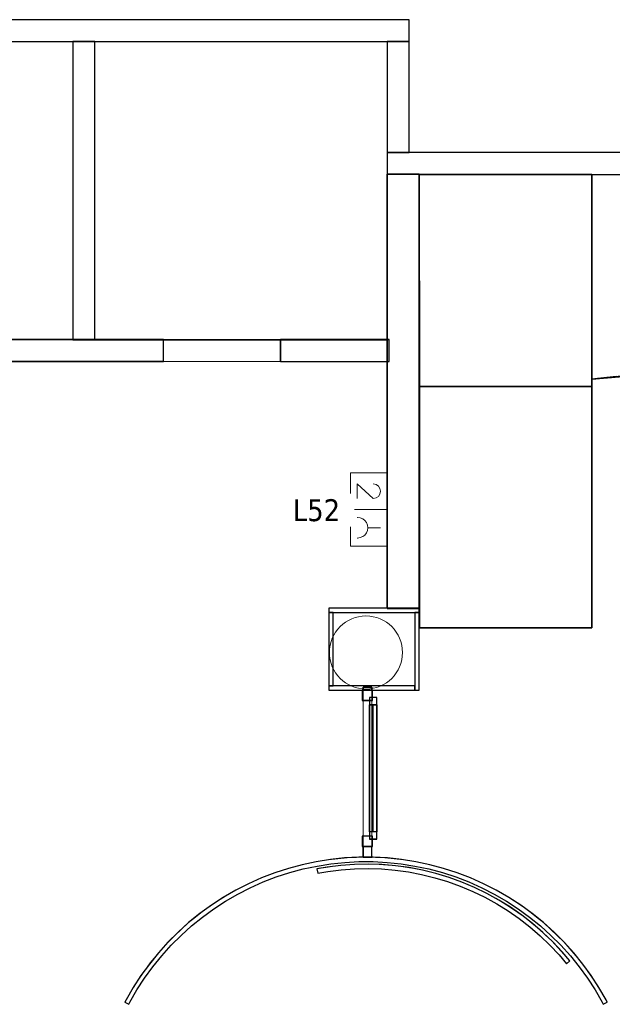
# Model space of a CAD drawing. Header units: metres. Extents: x 391.1 to 430.4, y 12.7 to 28.4.
# Tile 163 of 166: x 418.6 to 422.7, y 21.5 to 28.2. Entities that reach past the tile are written whole.
import ezdxf

# ---------------------------------------------------------------- set-up
doc = ezdxf.new("R2010")
doc.units = ezdxf.units.M
doc.layers.add('01_CARPINTERIA', color=5, linetype='Continuous', lineweight=25, true_color=0x0000ff)
doc.layers.add('01_SUELOS', color=7, linetype='Continuous', lineweight=25, true_color=0x007f00)
for name, color, linetype, lineweight in [('A-COLS-____-MCUT', 7, 'Continuous', 18), ('A-COLS-____-OTLN', 7, 'Continuous', 18), ('A-DETL-____-MBND', 7, 'Continuous', 18), ('A-GENM-____-OTLN', 7, 'Continuous', 18), ('A-WALL-____-MCUT', 7, 'Continuous', 25), ('A-WALL-____-OTLN', 7, 'Continuous', 25), ('E-ELEC-FIXT-IDEN', 7, 'Continuous', 30)]:
    doc.layers.add(name, color=color, linetype=linetype, lineweight=lineweight)
doc.styles.add('Tahoma_3', font='tahoma.ttf', dxfattribs={"height": 0.15})

# ---------------------------------------------------------------- blocks, each defined once
blk = doc.blocks.new('Family - Envans PB-155327-02_ELEC_P0')
at = {"layer": 'A-WALL-____-MCUT', "color": 253, "true_color": 0xaaaaaa}
for p, q in [((0.53, 0.03), (0, 0.03)), ((0, 0.03), (0, 0)), ((0, 0), (0.53, 0)), ((0.53, 0), (0.53, 0.03))]:
    blk.add_line(p, q, dxfattribs=at)
at = {"layer": 'A-WALL-____-OTLN', "color": 253, "true_color": 0xaaaaaa}
for p, q in [((0.53, 0.03), (0, 0.03)), ((0, 0.03), (0, 0)), ((0, 0), (0.53, 0)), ((0.53, 0), (0.53, 0.03))]:
    blk.add_line(p, q, dxfattribs=at)
at = {"layer": 'A-WALL-____-OTLN', "color": 253, "lineweight": 18, "true_color": 0xaaaaaa}
blk.add_line((0, 0), (0.53, 0), dxfattribs=at)
blk = doc.blocks.new('Family - LONDR55-XX_ZZ-ARQ-CAA-M3D-Londres55-155430-02_ELEC_P0')
at = {"layer": '01_SUELOS', "color": 9, "true_color": 0xaad4aa}
for p, q in [((1.1798, 3.0999), (0, 3.0999)), ((0, 3.0999), (0.0003, 1.6498)), ((0, 3.0999), (0.0003, 1.6498)), ((1.1798, 3.0999), (0, 3.0999)), ((0.0003, 1.6498), (0, 3.0999)), ((0.0001, 2.5406), (0, 3.0999)), ((0.0003, 1.6498), (0, 3.0999)), ((0, 3.0999), (0.0003, 0)), ((0, 3.0999), (0.0003, 0)), ((0, 3.0999), (0.0002, 1.1957)), ((1.1802, 1.7002), (1.1798, 3.0999)), ((1.1802, 1.7002), (1.1798, 3.0999)), ((1.1798, 2.992), (1.1798, 3.0999)), ((1.1799, 2.7359), (1.1798, 3.0999)), ((1.1798, 3.0999), (5.2706, 3.0999)), ((1.1798, 3.0999), (5.2706, 3.0999)), ((1.1799, 2.7359), (1.1798, 3.0999)), ((1.1798, 3.0999), (5.2706, 3.0999)), ((1.1798, 2.992), (1.1798, 3.0999)), ((1.1798, 3.0999), (1.1802, 1.7002)), ((1.1798, 3.0999), (1.1802, 1.7002)), ((1.1798, 3.0999), (5.2706, 3.0999)), ((1.1798, 2.992), (1.1799, 2.7359)), ((1.1801, 2.0018), (1.1798, 2.992)), ((1.1799, 2.7359), (1.1802, 1.7002)), ((1.1799, 2.7359), (1.1801, 2.0018)), ((1.1799, 2.7359), (1.1802, 1.7002)), ((0.0003, 1.6498), (0.0001, 2.5406)), ((1.1801, 2.0018), (1.1802, 1.7002)), ((1.1801, 2.0018), (1.1802, 1.7002)), ((1.1802, 1.7002), (1.3842, 1.7214)), ((1.3842, 1.7214), (1.1802, 1.7002)), ((1.1802, 1.7002), (1.3255, 1.7153)), ((1.2317, 1.7058), (1.1802, 1.7002)), ((1.2317, 1.7058), (1.1802, 1.7002)), ((1.2196, 1.7045), (1.1802, 1.7002)), ((1.1802, 1.6498), (1.1802, 1.7002)), ((1.1802, 1.6498), (1.1802, 1.7002)), ((1.1802, 1.7002), (1.1802, 1.7002)), ((1.1802, 1.7002), (1.1802, 1.7002)), ((1.1802, 1.7002), (1.1802, 1.7002)), ((1.1802, 1.7002), (1.1802, 1.7002)), ((1.2411, 1.7068), (1.2196, 1.7045)), ((1.2317, 1.7058), (1.2826, 1.7112)), ((1.2826, 1.7112), (1.2317, 1.7058)), ((1.2625, 1.7091), (1.2411, 1.7068)), ((1.2905, 1.7119), (1.2625, 1.7091)), ((1.2625, 1.7091), (1.2826, 1.7112)), ((1.349, 1.718), (1.2826, 1.7112)), ((1.349, 1.718), (1.2826, 1.7112)), ((1.2905, 1.7119), (1.3591, 1.719)), ((0.0003, 1.6498), (1.1802, 1.6498)), ((0.0003, 1.6498), (1.1802, 1.6498)), ((0.0003, 0), (0.0003, 1.6498)), ((0.0003, 1.6498), (0.0003, 0)), ((1.1802, 1.6498), (0.0003, 1.6498)), ((1.1802, 1.6498), (0.0003, 1.6498)), ((0.0003, 0), (0.0003, 1.6498)), ((0.0003, 1.0135), (0.0003, 1.6498)), ((0.0003, 1.6498), (0.0003, 0)), ((1.1802, 0), (1.1802, 1.6498)), ((1.1802, 0), (1.1802, 1.6498)), ((0.0002, 1.1957), (0.0003, 0)), ((0.0003, 0), (0.0003, 1.0135)), ((0.0003, 0), (1.1802, 0)), ((0.0003, 0), (1.1802, 0))]:
    blk.add_line(p, q, dxfattribs=at)
blk = doc.blocks.new('Family - Mampara PB-155434-02_ELEC_P0')
at = {"layer": 'A-WALL-____-MCUT', "color": 253, "true_color": 0xaaaaaa}
for p, q in [((0.076, 0.06), (0.0031, 0.06)), ((0.0031, 0.06), (0.0031, 0)), ((0.0031, 0), (0.076, 0)), ((0.076, 0), (0.076, 0.06)), ((1.1448, 0.06), (1.1448, 0)), ((1.165, 0.06), (1.1448, 0.06)), ((1.1448, 0), (1.165, 0)), ((1.165, 0), (1.165, 0.06))]:
    blk.add_line(p, q, dxfattribs=at)
at = {"layer": 'A-WALL-____-OTLN', "color": 253, "lineweight": 18, "true_color": 0xaaaaaa}
blk.add_line((0, 0), (1.165, 0), dxfattribs=at)
at = {"layer": 'A-WALL-____-OTLN', "color": 253, "true_color": 0xaaaaaa}
for p, q in [((0.0031, 0.06), (0.076, 0.06)), ((0.0031, 0.06), (0.0031, 0)), ((0.0031, 0), (0.076, 0)), ((0.076, 0), (0.076, 0.06)), ((1.1448, 0.06), (1.1448, 0)), ((1.1448, 0.06), (1.165, 0.06)), ((1.1448, 0), (1.165, 0)), ((1.165, 0.06), (1.165, 0))]:
    blk.add_line(p, q, dxfattribs=at)
blk = doc.blocks.new('Family - Vano de puerta PB-155436-02_ELEC_P0')
at = {"layer": 'A-GENM-____-OTLN', "color": 253, "true_color": 0xaaaaaa}
for p, q in [((421.0316, 23.6426), (420.9716, 23.6426)), ((420.9716, 23.6426), (420.9716, 22.5738)), ((421.0316, 23.6426), (420.9716, 23.6426)), ((420.9716, 22.5738), (420.9716, 23.6426)), ((421.0316, 22.5738), (421.0316, 23.6426)), ((421.0316, 23.6426), (421.0316, 22.5738)), ((420.9716, 22.5738), (421.0316, 22.5738)), ((421.0316, 22.5738), (420.9716, 22.5738))]:
    blk.add_line(p, q, dxfattribs=at)
blk = doc.blocks.new('Family - Envans PB-155529-02_ELEC_P0')
at = {"layer": 'A-WALL-____-MCUT', "color": 253, "true_color": 0xaaaaaa}
for p, q in [((0.5, 0.03), (0, 0.03)), ((0, 0.03), (0, 0)), ((0, 0), (0.5, 0)), ((0.5, 0), (0.5, 0.03))]:
    blk.add_line(p, q, dxfattribs=at)
at = {"layer": 'A-WALL-____-OTLN', "color": 253, "true_color": 0xaaaaaa}
for p, q in [((0.5, 0.03), (0, 0.03)), ((0, 0.03), (0, 0)), ((0, 0), (0.5, 0)), ((0.5, 0), (0.5, 0.03))]:
    blk.add_line(p, q, dxfattribs=at)
at = {"layer": 'A-WALL-____-OTLN', "color": 253, "lineweight": 18, "true_color": 0xaaaaaa}
blk.add_line((0, 0), (0.5, 0), dxfattribs=at)
blk = doc.blocks.new('Family - Envans PB-155557-02_ELEC_P0')
at = {"layer": 'A-WALL-____-MCUT', "color": 253, "true_color": 0xaaaaaa}
for p, q in [((0.7587, 0.15), (0, 0.15)), ((0, 0.15), (0, 0)), ((0.7587, 0), (0.7587, 0.15)), ((0, 0), (0.7587, 0))]:
    blk.add_line(p, q, dxfattribs=at)
at = {"layer": 'A-WALL-____-OTLN', "color": 253, "true_color": 0xaaaaaa}
for p, q in [((0.7587, 0.15), (0, 0.15)), ((0, 0.15), (0, 0)), ((0.7587, 0), (0.7587, 0.15)), ((0, 0), (0.7587, 0))]:
    blk.add_line(p, q, dxfattribs=at)
at = {"layer": 'A-WALL-____-OTLN', "color": 253, "lineweight": 18, "true_color": 0xaaaaaa}
blk.add_line((0, 0), (0.7587, 0), dxfattribs=at)
blk = doc.blocks.new('Family - Envans PB-155571-02_ELEC_P0')
at = {"layer": 'A-WALL-____-MCUT', "color": 253, "true_color": 0xaaaaaa}
for p, q in [((5.3016, 0.15), (0.0311, 0.15)), ((5.3016, 0.1488), (5.3016, 0.15)), ((5.5213, 0.1488), (5.3016, 0.1488)), ((5.5213, 0), (5.5213, 0.1488)), ((0, 0), (5.5213, 0))]:
    blk.add_line(p, q, dxfattribs=at)
at = {"layer": 'A-WALL-____-OTLN', "color": 253, "true_color": 0xaaaaaa}
for p, q in [((5.3016, 0.15), (0.0311, 0.15)), ((5.3016, 0.1488), (5.3016, 0.15)), ((5.5213, 0.1488), (5.3016, 0.1488)), ((5.5213, 0), (5.5213, 0.1488)), ((0, 0), (5.5213, 0))]:
    blk.add_line(p, q, dxfattribs=at)
at = {"layer": 'A-WALL-____-OTLN', "color": 253, "lineweight": 18, "true_color": 0xaaaaaa}
blk.add_line((0, 0), (5.5213, 0), dxfattribs=at)
blk = doc.blocks.new('Forma directa - LONDR55-XX_ZZ-ARQ-CAA-M3D-Londres55-155585-02_ELEC_P0')
at = {"layer": '01_CARPINTERIA', "color": 161, "true_color": 0xaaaaff}
for p, q in [((0.07, 0.07), (0, 0.07)), ((0, 0.07), (0, 0)), ((0.07, 0.07), (0, 0.07)), ((0, 0.07), (0, 0)), ((0.1, 0.1), (0.05, 0.1)), ((0.05, 0.1), (0.05, 0.05)), ((0.1, 0.1), (0.05, 0.1)), ((0.05, 0.1), (0.05, 0.05)), ((0.07, 0), (0.07, 0.07)), ((0.07, 0.07), (0.07, 0)), ((0.1, 0.05), (0.1, 0.1)), ((0.1, 0.1), (0.1, 0.05)), ((0.1, 0.1), (0.9688, 0.1)), ((0.9688, 0.1), (0.1, 0.1)), ((0.1, 0.1), (0.1, 0.05)), ((0.1, 0.05), (0.1, 0.1)), ((0.9688, 0.075), (0.1, 0.075)), ((0.9688, 0.075), (0.1, 0.075)), ((1.0188, 0.1), (0.9688, 0.1)), ((0.9688, 0.1), (0.9688, 0.05)), ((1.0188, 0.1), (0.9688, 0.1)), ((0.9688, 0.1), (0.9688, 0.05)), ((0.9688, 0.1), (0.9688, 0.05)), ((0.9688, 0.1), (0.9688, 0.05)), ((1.0688, 0.07), (0.9988, 0.07)), ((0.9988, 0.07), (0.9988, 0)), ((1.0688, 0.07), (0.9988, 0.07)), ((0.9988, 0.07), (0.9988, 0)), ((1.0188, 0.05), (1.0188, 0.1)), ((1.0188, 0.1), (1.0188, 0.05)), ((1.0688, 0), (1.0688, 0.07)), ((1.0688, 0.07), (1.0688, 0)), ((0, 0), (0.07, 0)), ((0, 0), (0.07, 0)), ((0.05, 0.05), (0.1, 0.05)), ((0.05, 0.05), (0.1, 0.05)), ((0.1, 0.05), (0.9688, 0.05)), ((0.9688, 0.05), (0.1, 0.05)), ((0.9688, 0.05), (1.0188, 0.05)), ((0.9688, 0.05), (1.0188, 0.05)), ((0.9988, 0), (1.0688, 0)), ((0.9988, 0), (1.0688, 0))]:
    blk.add_line(p, q, dxfattribs=at)
blk = doc.blocks.new('Forma directa - Porta PB-155586-02_ELEC_P0')
blk.add_blockref('Forma directa - LONDR55-XX_ZZ-ARQ-CAA-M3D-Londres55-155585-02_ELEC_P0', (0, 0))
blk = doc.blocks.new('Family - Envans PB-155634-02_ELEC_P0')
at = {"layer": 'A-WALL-____-MCUT', "color": 253, "true_color": 0xaaaaaa}
for p, q in [((0.59, 0.03), (0, 0.03)), ((0, 0.03), (0, 0)), ((0, 0), (0.2351, 0)), ((0.2351, 0), (0.2351, 0.0193)), ((0.2351, 0.0193), (0.2951, 0.0193)), ((0.2951, 0.0193), (0.2951, 0)), ((0.2951, 0), (0.59, 0)), ((0.59, 0), (0.59, 0.03))]:
    blk.add_line(p, q, dxfattribs=at)
at = {"layer": 'A-WALL-____-OTLN', "color": 253, "true_color": 0xaaaaaa}
for p, q in [((0, 0.03), (0, 0)), ((0.59, 0.03), (0, 0.03)), ((0, 0), (0.59, 0)), ((0.2351, 0.0193), (0.2951, 0.0193)), ((0.2351, 0), (0.2351, 0.0193)), ((0.2351, 0), (0.2951, 0)), ((0.2951, 0.0193), (0.2951, 0)), ((0.59, 0), (0.59, 0.03))]:
    blk.add_line(p, q, dxfattribs=at)
at = {"layer": 'A-WALL-____-OTLN', "color": 253, "lineweight": 18, "true_color": 0xaaaaaa}
blk.add_line((0, 0), (0.59, 0), dxfattribs=at)
blk = doc.blocks.new('Family - Envans PB-155654-02_ELEC_P0')
at = {"layer": 'A-WALL-____-MCUT', "color": 253, "true_color": 0xaaaaaa}
for p, q in [((12.4075, 0.15), (0, 0.15)), ((0, 0.15), (0, 0)), ((0, 0), (14.0103, 0))]:
    blk.add_line(p, q, dxfattribs=at)
at = {"layer": 'A-WALL-____-OTLN', "color": 253, "true_color": 0xaaaaaa}
for p, q in [((12.4075, 0.15), (0, 0.15)), ((0, 0.15), (0, 0)), ((0, 0), (14.0103, 0))]:
    blk.add_line(p, q, dxfattribs=at)
at = {"layer": 'A-WALL-____-OTLN', "color": 253, "lineweight": 18, "true_color": 0xaaaaaa}
blk.add_line((0, 0), (14.0103, 0), dxfattribs=at)
blk = doc.blocks.new('Family - Envans PB-155698-02_ELEC_P0')
at = {"layer": 'A-WALL-____-MCUT', "color": 253, "true_color": 0xaaaaaa}
for p, q in [((2.0382, 0.15), (0, 0.15)), ((0, 0.15), (0, 0)), ((2.0382, 0), (2.0382, 0.15)), ((0, 0), (2.0382, 0))]:
    blk.add_line(p, q, dxfattribs=at)
at = {"layer": 'A-WALL-____-OTLN', "color": 253, "true_color": 0xaaaaaa}
for p, q in [((2.0382, 0.15), (0, 0.15)), ((0, 0.15), (0, 0)), ((2.0382, 0), (2.0382, 0.15)), ((0, 0), (2.0382, 0))]:
    blk.add_line(p, q, dxfattribs=at)
at = {"layer": 'A-WALL-____-OTLN', "color": 253, "lineweight": 18, "true_color": 0xaaaaaa}
blk.add_line((0, 0), (2.0382, 0), dxfattribs=at)
blk = doc.blocks.new('Family - Envans PB-155718-02_ELEC_P0')
at = {"layer": 'A-WALL-____-MCUT', "color": 253, "true_color": 0xaaaaaa}
for p, q in [((0, 0.0842), (0, 0.22)), ((0, 0.22), (1.1351, 0.22)), ((1.1351, 0.22), (2.9673, 0.22)), ((2.9673, 0.22), (2.9673, 0.1358)), ((2.9673, 0.1358), (2.9673, 0)), ((0, 0), (0, 0.0842)), ((1.8322, 0), (0, 0)), ((0, 0), (0, 0)), ((0, 0), (0, 0)), ((2.9673, 0), (1.8322, 0))]:
    blk.add_line(p, q, dxfattribs=at)
at = {"layer": 'A-WALL-____-OTLN', "color": 253, "true_color": 0xaaaaaa}
for p, q in [((0, 0), (0, 0.22)), ((2.9673, 0.22), (0, 0.22)), ((0, 0), (0, 0.22)), ((0, 0.22), (0, 0.0842)), ((2.9673, 0.22), (0, 0.22)), ((1.1351, 0.22), (0, 0.22)), ((2.9673, 0.22), (1.1351, 0.22)), ((2.9673, 0), (2.9673, 0.22)), ((2.9673, 0.1358), (2.9673, 0.22)), ((2.9673, 0), (2.9673, 0.22)), ((2.9673, 0), (2.9673, 0.1358)), ((0, 0), (0, 0.0842)), ((0, 0), (0, 0)), ((0, 0), (0, 0)), ((0, 0), (0, 0)), ((0, 0), (0, 0)), ((0, 0), (2.9673, 0)), ((0, 0), (1.8322, 0)), ((0, 0), (2.9673, 0)), ((1.8322, 0), (2.9673, 0))]:
    blk.add_line(p, q, dxfattribs=at)
at = {"layer": 'A-WALL-____-OTLN', "color": 253, "lineweight": 18, "true_color": 0xaaaaaa}
blk.add_line((0, 0), (2.9673, 0), dxfattribs=at)
blk = doc.blocks.new('Family - Mampara PB-155757-02_ELEC_P0')
at = {"layer": 'A-WALL-____-MCUT', "color": 253, "true_color": 0xaaaaaa}
for p, q in [((-0.3405, 1.8372), (-0.4362, 1.8169)), ((-0.2439, 1.8525), (-0.3405, 1.8372)), ((-0.335, 1.8077), (-0.24, 1.8228)), ((-0.1466, 1.8628), (-0.2439, 1.8525)), ((-0.24, 1.8228), (-0.1442, 1.8328)), ((-0.0489, 1.8679), (-0.1466, 1.8628)), ((-0.1442, 1.8328), (-0.0481, 1.8379)), ((0.0489, 1.8679), (-0.0489, 1.8679)), ((-0.0481, 1.8379), (0.0481, 1.8379)), ((0.0481, 1.8379), (0.1442, 1.8328)), ((0.1466, 1.8628), (0.0489, 1.8679)), ((0.1442, 1.8328), (0.24, 1.8228)), ((0.2439, 1.8525), (0.1466, 1.8628)), ((0.24, 1.8228), (0.335, 1.8077)), ((0.3405, 1.8372), (0.2439, 1.8525)), ((0.4362, 1.8169), (0.3405, 1.8372)), ((-0.6237, 1.7613), (-0.715, 1.7263)), ((-0.5307, 1.7916), (-0.6237, 1.7613)), ((-0.6137, 1.7331), (-0.5222, 1.7628)), ((-0.4362, 1.8169), (-0.5307, 1.7916)), ((-0.5222, 1.7628), (-0.4292, 1.7877)), ((-0.4292, 1.7877), (-0.335, 1.8077)), ((0.335, 1.8077), (0.4292, 1.7877)), ((0.4292, 1.7877), (0.5222, 1.7628)), ((0.5307, 1.7916), (0.4362, 1.8169)), ((0.5222, 1.7628), (0.6137, 1.7331)), ((0.6237, 1.7613), (0.5307, 1.7916)), ((0.715, 1.7263), (0.6237, 1.7613)), ((-0.8044, 1.6865), (-0.8916, 1.6421)), ((-0.715, 1.7263), (-0.8044, 1.6865)), ((-0.7915, 1.6594), (-0.7036, 1.6986)), ((-0.7036, 1.6986), (-0.6137, 1.7331)), ((0.6137, 1.7331), (0.7036, 1.6986)), ((0.7036, 1.6986), (0.7915, 1.6594)), ((0.8044, 1.6865), (0.715, 1.7263)), ((0.8916, 1.6421), (0.8044, 1.6865)), ((-0.8916, 1.6421), (-0.9763, 1.5932)), ((-0.8773, 1.6157), (-0.7915, 1.6594)), ((0.7915, 1.6594), (0.8773, 1.6157)), ((0.9763, 1.5932), (0.8916, 1.6421)), ((-0.9763, 1.5932), (-1.0583, 1.5399)), ((-1.0413, 1.5152), (-0.9606, 1.5676)), ((-0.9606, 1.5676), (-0.8773, 1.6157)), ((0.8773, 1.6157), (0.9606, 1.5676)), ((0.9606, 1.5676), (1.0413, 1.5152)), ((1.0583, 1.5399), (0.9763, 1.5932)), ((-1.1375, 1.4824), (-1.2135, 1.4208)), ((-1.0583, 1.5399), (-1.1375, 1.4824)), ((-1.1192, 1.4586), (-1.0413, 1.5152)), ((1.0413, 1.5152), (1.1192, 1.4586)), ((1.1375, 1.4824), (1.0583, 1.5399)), ((1.2135, 1.4208), (1.1375, 1.4824)), ((-1.2135, 1.4208), (-1.2862, 1.3554)), ((-1.194, 1.398), (-1.1192, 1.4586)), ((1.1192, 1.4586), (1.194, 1.398)), ((1.2862, 1.3554), (1.2135, 1.4208)), ((-1.2862, 1.3554), (-1.3554, 1.2862)), ((-1.2655, 1.3336), (-1.194, 1.398)), ((1.194, 1.398), (1.2655, 1.3336)), ((1.3554, 1.2862), (1.2862, 1.3554)), ((-1.3554, 1.2862), (-1.4208, 1.2135)), ((-1.3336, 1.2655), (-1.2655, 1.3336)), ((1.2655, 1.3336), (1.3336, 1.2655)), ((1.4208, 1.2135), (1.3554, 1.2862)), ((-1.4208, 1.2135), (-1.4824, 1.1375)), ((-1.398, 1.194), (-1.3336, 1.2655)), ((1.3336, 1.2655), (1.398, 1.194)), ((1.4824, 1.1375), (1.4208, 1.2135)), ((-1.4586, 1.1192), (-1.398, 1.194)), ((1.398, 1.194), (1.4586, 1.1192)), ((-1.4824, 1.1375), (-1.5399, 1.0583)), ((-1.5152, 1.0413), (-1.4586, 1.1192)), ((1.4586, 1.1192), (1.5152, 1.0413)), ((1.5399, 1.0583), (1.4824, 1.1375)), ((-1.5399, 1.0583), (-1.5932, 0.9763)), ((-1.5676, 0.9606), (-1.5152, 1.0413)), ((1.5152, 1.0413), (1.5676, 0.9606)), ((1.5932, 0.9763), (1.5399, 1.0583)), ((-1.5932, 0.9763), (-1.6421, 0.8916)), ((-1.6157, 0.8773), (-1.5676, 0.9606)), ((1.5676, 0.9606), (1.6157, 0.8773)), ((1.6421, 0.8916), (1.5932, 0.9763)), ((-1.6421, 0.8916), (-1.65, 0.8761)), ((-1.65, 0.8761), (-1.6235, 0.862)), ((-1.6235, 0.862), (-1.6157, 0.8773)), ((1.6157, 0.8773), (1.6235, 0.862)), ((1.6235, 0.862), (1.65, 0.8761)), ((1.65, 0.8761), (1.6421, 0.8916))]:
    blk.add_line(p, q, dxfattribs=at)
at = {"layer": 'A-WALL-____-OTLN', "color": 253, "true_color": 0xaaaaaa}
for p, q in [((-0.3405, 1.8372), (-0.4362, 1.8169)), ((-0.2439, 1.8525), (-0.3405, 1.8372)), ((-0.335, 1.8077), (-0.24, 1.8228)), ((-0.1466, 1.8628), (-0.2439, 1.8525)), ((-0.24, 1.8228), (-0.1442, 1.8328)), ((-0.0489, 1.8679), (-0.1466, 1.8628)), ((-0.1442, 1.8328), (-0.0481, 1.8379)), ((0.0489, 1.8679), (-0.0489, 1.8679)), ((-0.0481, 1.8379), (0.0481, 1.8379)), ((0.0481, 1.8379), (0.1442, 1.8328)), ((0.1466, 1.8628), (0.0489, 1.8679)), ((0.1442, 1.8328), (0.24, 1.8228)), ((0.2439, 1.8525), (0.1466, 1.8628)), ((0.24, 1.8228), (0.335, 1.8077)), ((0.3405, 1.8372), (0.2439, 1.8525)), ((0.4362, 1.8169), (0.3405, 1.8372)), ((-0.6237, 1.7613), (-0.715, 1.7263)), ((-0.5307, 1.7916), (-0.6237, 1.7613)), ((-0.6137, 1.7331), (-0.5222, 1.7628)), ((-0.4362, 1.8169), (-0.5307, 1.7916)), ((-0.5222, 1.7628), (-0.4292, 1.7877)), ((-0.4292, 1.7877), (-0.335, 1.8077)), ((0.335, 1.8077), (0.4292, 1.7877)), ((0.4292, 1.7877), (0.5222, 1.7628)), ((0.5307, 1.7916), (0.4362, 1.8169)), ((0.5222, 1.7628), (0.6137, 1.7331)), ((0.6237, 1.7613), (0.5307, 1.7916)), ((0.715, 1.7263), (0.6237, 1.7613)), ((-0.8044, 1.6865), (-0.8916, 1.6421)), ((-0.715, 1.7263), (-0.8044, 1.6865)), ((-0.7915, 1.6594), (-0.7036, 1.6986)), ((-0.7036, 1.6986), (-0.6137, 1.7331)), ((0.6137, 1.7331), (0.7036, 1.6986)), ((0.7036, 1.6986), (0.7915, 1.6594)), ((0.8044, 1.6865), (0.715, 1.7263)), ((0.8916, 1.6421), (0.8044, 1.6865)), ((-0.8916, 1.6421), (-0.9763, 1.5932)), ((-0.8773, 1.6157), (-0.7915, 1.6594)), ((0.7915, 1.6594), (0.8773, 1.6157)), ((0.9763, 1.5932), (0.8916, 1.6421)), ((-0.9763, 1.5932), (-1.0583, 1.5399)), ((-1.0413, 1.5152), (-0.9606, 1.5676)), ((-0.9606, 1.5676), (-0.8773, 1.6157)), ((0.8773, 1.6157), (0.9606, 1.5676)), ((0.9606, 1.5676), (1.0413, 1.5152)), ((1.0583, 1.5399), (0.9763, 1.5932)), ((-1.1375, 1.4824), (-1.2135, 1.4208)), ((-1.0583, 1.5399), (-1.1375, 1.4824)), ((-1.1192, 1.4586), (-1.0413, 1.5152)), ((1.0413, 1.5152), (1.1192, 1.4586)), ((1.1375, 1.4824), (1.0583, 1.5399)), ((1.2135, 1.4208), (1.1375, 1.4824)), ((-1.2135, 1.4208), (-1.2862, 1.3554)), ((-1.194, 1.398), (-1.1192, 1.4586)), ((1.1192, 1.4586), (1.194, 1.398)), ((1.2862, 1.3554), (1.2135, 1.4208)), ((-1.2862, 1.3554), (-1.3554, 1.2862)), ((-1.2655, 1.3336), (-1.194, 1.398)), ((1.194, 1.398), (1.2655, 1.3336)), ((1.3554, 1.2862), (1.2862, 1.3554)), ((-1.3554, 1.2862), (-1.4208, 1.2135)), ((-1.3336, 1.2655), (-1.2655, 1.3336)), ((1.2655, 1.3336), (1.3336, 1.2655)), ((1.4208, 1.2135), (1.3554, 1.2862)), ((-1.4208, 1.2135), (-1.4824, 1.1375)), ((-1.398, 1.194), (-1.3336, 1.2655)), ((1.3336, 1.2655), (1.398, 1.194)), ((1.4824, 1.1375), (1.4208, 1.2135)), ((-1.4586, 1.1192), (-1.398, 1.194)), ((1.398, 1.194), (1.4586, 1.1192)), ((-1.4824, 1.1375), (-1.5399, 1.0583)), ((-1.5152, 1.0413), (-1.4586, 1.1192)), ((1.4586, 1.1192), (1.5152, 1.0413)), ((1.5399, 1.0583), (1.4824, 1.1375)), ((-1.5399, 1.0583), (-1.5932, 0.9763)), ((-1.5676, 0.9606), (-1.5152, 1.0413)), ((1.5152, 1.0413), (1.5676, 0.9606)), ((1.5932, 0.9763), (1.5399, 1.0583)), ((-1.5932, 0.9763), (-1.6421, 0.8916)), ((-1.6157, 0.8773), (-1.5676, 0.9606)), ((1.5676, 0.9606), (1.6157, 0.8773)), ((1.6421, 0.8916), (1.5932, 0.9763)), ((-1.6421, 0.8916), (-1.65, 0.8761)), ((-1.65, 0.8761), (-1.6235, 0.862)), ((-1.6235, 0.862), (-1.6157, 0.8773)), ((1.6157, 0.8773), (1.6235, 0.862)), ((1.6235, 0.862), (1.65, 0.8761)), ((1.65, 0.8761), (1.6421, 0.8916))]:
    blk.add_line(p, q, dxfattribs=at)
at = {"layer": 'A-WALL-____-OTLN', "color": 253, "lineweight": 18, "true_color": 0xaaaaaa}
blk.add_arc((0, 0), 1.8679, 27.96782, 152.03218, dxfattribs=at)
blk = doc.blocks.new('Family - Envans PB-155850-02_ELEC_P0')
at = {"layer": 'A-WALL-____-MCUT', "color": 253, "true_color": 0xaaaaaa}
for p, q in [((3.0405, 0.15), (2.56, 0.15)), ((3.0405, 0.1493), (3.0405, 0.15)), ((3.1905, 0.1493), (3.0405, 0.1493)), ((3.66, 0.15), (3.1905, 0.15)), ((3.1905, 0.15), (3.1905, 0.1493)), ((3.66, 0), (3.66, 0.15)), ((5.2041, 0.15), (4.46, 0.15)), ((4.46, 0.15), (4.46, 0)), ((5.2041, 0), (5.2041, 0.15)), ((2.56, 0), (3.66, 0)), ((4.46, 0), (5.2041, 0))]:
    blk.add_line(p, q, dxfattribs=at)
at = {"layer": 'A-WALL-____-OTLN', "color": 253, "true_color": 0xaaaaaa}
for p, q in [((2.56, 0.15), (3.0405, 0.15)), ((3.0405, 0.15), (3.0405, 0.1493)), ((3.0405, 0.1493), (3.1905, 0.1493)), ((3.1905, 0.1493), (3.1905, 0.15)), ((3.1905, 0.15), (3.66, 0.15)), ((3.66, 0), (3.66, 0.15)), ((4.46, 0), (4.46, 0.15)), ((4.46, 0.15), (5.2041, 0.15)), ((5.2041, 0), (5.2041, 0.15)), ((3.66, 0), (2.56, 0)), ((4.46, 0), (5.2041, 0))]:
    blk.add_line(p, q, dxfattribs=at)
at = {"layer": 'A-WALL-____-OTLN', "color": 253, "lineweight": 18, "true_color": 0xaaaaaa}
blk.add_line((0, 0), (5.1903, 0), dxfattribs=at)
blk = doc.blocks.new('Family - Vano de puerta PB-155854-02_ELEC_P0')
at = {"layer": 'A-GENM-____-OTLN', "color": 253, "true_color": 0xaaaaaa}
for p, q in [((419.6064, 26.0408), (419.6064, 25.8908)), ((420.4064, 26.0408), (419.6064, 26.0408)), ((419.6064, 26.0408), (419.6064, 25.8908)), ((419.6064, 26.0408), (420.4064, 26.0408)), ((420.4064, 25.8908), (420.4064, 26.0408)), ((420.4064, 26.0408), (420.4064, 25.8908)), ((419.6064, 25.8908), (420.4064, 25.8908)), ((420.4064, 25.8908), (419.6064, 25.8908))]:
    blk.add_line(p, q, dxfattribs=at)
blk = doc.blocks.new('Family - Envans PB-155881-02_ELEC_P0')
at = {"layer": 'A-WALL-____-MCUT', "color": 253, "true_color": 0xaaaaaa}
for p, q in [((0.62, 0.03), (0, 0.03)), ((0, 0.03), (0, 0)), ((0, 0), (0.62, 0)), ((0.62, 0), (0.62, 0.03))]:
    blk.add_line(p, q, dxfattribs=at)
at = {"layer": 'A-WALL-____-OTLN', "color": 253, "true_color": 0xaaaaaa}
for p, q in [((0.62, 0.03), (0, 0.03)), ((0, 0.03), (0, 0)), ((0, 0), (0.62, 0)), ((0.62, 0), (0.62, 0.03))]:
    blk.add_line(p, q, dxfattribs=at)
at = {"layer": 'A-WALL-____-OTLN', "color": 253, "lineweight": 18, "true_color": 0xaaaaaa}
blk.add_line((0, 0), (0.62, 0), dxfattribs=at)
blk = doc.blocks.new('Family - Mampara PB-155893-02_ELEC_P0')
at = {"layer": 'A-WALL-____-MCUT', "color": 253, "true_color": 0xaaaaaa}
for p, q in [((-0.2699, 1.7716), (-0.3398, 1.7591)), ((-0.3398, 1.7591), (-0.3341, 1.7296)), ((-0.1768, 1.7833), (-0.2699, 1.7716)), ((-0.2654, 1.7419), (-0.1739, 1.7535)), ((-0.0833, 1.7901), (-0.1768, 1.7833)), ((-0.1739, 1.7535), (-0.0819, 1.7601)), ((0.0105, 1.792), (-0.0833, 1.7901)), ((-0.0819, 1.7601), (0.0104, 1.762)), ((0.0104, 1.762), (0.1026, 1.7591)), ((0.1043, 1.789), (0.0105, 1.792)), ((0.1026, 1.7591), (0.1945, 1.7513)), ((0.1978, 1.7811), (0.1043, 1.789)), ((0.1945, 1.7513), (0.2859, 1.7387)), ((0.2908, 1.7683), (0.1978, 1.7811)), ((0.3829, 1.7507), (0.2908, 1.7683)), ((0.474, 1.7282), (0.3829, 1.7507)), ((-0.3341, 1.7296), (-0.2654, 1.7419)), ((0.2859, 1.7387), (0.3765, 1.7214)), ((0.3765, 1.7214), (0.4661, 1.6993)), ((0.4661, 1.6993), (0.5544, 1.6726)), ((0.5638, 1.7011), (0.474, 1.7282)), ((0.6521, 1.6692), (0.5638, 1.7011)), ((0.5544, 1.6726), (0.6411, 1.6413)), ((0.6411, 1.6413), (0.7262, 1.6055)), ((0.7385, 1.6328), (0.6521, 1.6692)), ((0.823, 1.5919), (0.7385, 1.6328)), ((0.7262, 1.6055), (0.8092, 1.5653)), ((0.8092, 1.5653), (0.89, 1.5208)), ((0.9052, 1.5467), (0.823, 1.5919)), ((0.89, 1.5208), (0.9684, 1.4721)), ((0.9849, 1.4972), (0.9052, 1.5467)), ((1.0619, 1.4436), (0.9849, 1.4972)), ((0.9684, 1.4721), (1.0441, 1.4194)), ((1.0441, 1.4194), (1.1169, 1.3628)), ((1.136, 1.386), (1.0619, 1.4436)), ((1.1169, 1.3628), (1.1867, 1.3025)), ((1.2069, 1.3247), (1.136, 1.386)), ((1.1867, 1.3025), (1.2533, 1.2386)), ((1.2746, 1.2597), (1.2069, 1.3247)), ((1.2533, 1.2386), (1.3164, 1.1713)), ((1.3388, 1.1913), (1.2746, 1.2597)), ((1.3164, 1.1713), (1.3672, 1.1111)), ((1.3905, 1.13), (1.3388, 1.1913)), ((1.3672, 1.1111), (1.3905, 1.13))]:
    blk.add_line(p, q, dxfattribs=at)
at = {"layer": 'A-WALL-____-OTLN', "color": 253, "true_color": 0xaaaaaa}
for p, q in [((-0.2699, 1.7716), (-0.3398, 1.7591)), ((-0.3398, 1.7591), (-0.3341, 1.7296)), ((-0.1768, 1.7833), (-0.2699, 1.7716)), ((-0.2654, 1.7419), (-0.1739, 1.7535)), ((-0.0833, 1.7901), (-0.1768, 1.7833)), ((-0.1739, 1.7535), (-0.0819, 1.7601)), ((0.0105, 1.792), (-0.0833, 1.7901)), ((-0.0819, 1.7601), (0.0104, 1.762)), ((0.0104, 1.762), (0.1026, 1.7591)), ((0.1043, 1.789), (0.0105, 1.792)), ((0.1026, 1.7591), (0.1945, 1.7513)), ((0.1978, 1.7811), (0.1043, 1.789)), ((0.1945, 1.7513), (0.2859, 1.7387)), ((0.2908, 1.7683), (0.1978, 1.7811)), ((0.3829, 1.7507), (0.2908, 1.7683)), ((0.474, 1.7282), (0.3829, 1.7507)), ((-0.3341, 1.7296), (-0.2654, 1.7419)), ((0.2859, 1.7387), (0.3765, 1.7214)), ((0.3765, 1.7214), (0.4661, 1.6993)), ((0.4661, 1.6993), (0.5544, 1.6726)), ((0.5638, 1.7011), (0.474, 1.7282)), ((0.6521, 1.6692), (0.5638, 1.7011)), ((0.5544, 1.6726), (0.6411, 1.6413)), ((0.6411, 1.6413), (0.7262, 1.6055)), ((0.7385, 1.6328), (0.6521, 1.6692)), ((0.823, 1.5919), (0.7385, 1.6328)), ((0.7262, 1.6055), (0.8092, 1.5653)), ((0.8092, 1.5653), (0.89, 1.5208)), ((0.9052, 1.5467), (0.823, 1.5919)), ((0.89, 1.5208), (0.9684, 1.4721)), ((0.9849, 1.4972), (0.9052, 1.5467)), ((1.0619, 1.4436), (0.9849, 1.4972)), ((0.9684, 1.4721), (1.0441, 1.4194)), ((1.0441, 1.4194), (1.1169, 1.3628)), ((1.136, 1.386), (1.0619, 1.4436)), ((1.1169, 1.3628), (1.1867, 1.3025)), ((1.2069, 1.3247), (1.136, 1.386)), ((1.1867, 1.3025), (1.2533, 1.2386)), ((1.2746, 1.2597), (1.2069, 1.3247)), ((1.2533, 1.2386), (1.3164, 1.1713)), ((1.3388, 1.1913), (1.2746, 1.2597)), ((1.3164, 1.1713), (1.3672, 1.1111)), ((1.3905, 1.13), (1.3388, 1.1913)), ((1.3672, 1.1111), (1.3905, 1.13))]:
    blk.add_line(p, q, dxfattribs=at)
at = {"layer": 'A-WALL-____-OTLN', "color": 253, "lineweight": 18, "true_color": 0xaaaaaa}
blk.add_arc((0, 0), 1.7914, 39.10058, 100.93269, dxfattribs=at)
blk = doc.blocks.new('Family - Pilar PB-155963-02_ELEC_P0')
at = {"layer": 'A-COLS-____-MCUT', "color": 253, "true_color": 0xaaaaaa}
for start, end in [(360, 180), (180, 360)]:
    blk.add_arc((0.25, 0.25), 0.25, start, end, dxfattribs=at)
at = {"layer": 'A-COLS-____-OTLN', "color": 253, "true_color": 0xaaaaaa}
for start, end in [(360, 180), (180, 360)]:
    blk.add_arc((0.25, 0.25), 0.25, start, end, dxfattribs=at)
blk = doc.blocks.new('Family - LONDR55-XX_ZZ-ARQ-CAA-M3D-Londres55-155971-02_ELEC_P0')
at = {"layer": '01_SUELOS', "color": 9, "true_color": 0xaad4aa}
for p, q in [((21.6578, 12.8394), (19.5973, 12.8402)), ((21.6578, 12.8394), (19.5973, 12.8402)), ((21.6578, 12.8394), (19.5973, 12.8402)), ((19.5973, 12.8402), (21.6578, 12.8394)), ((21.6578, 12.8402), (21.6578, 12.8394)), ((21.6578, 12.8402), (21.6578, 12.8394)), ((21.8078, 12.8402), (21.6578, 12.8402)), ((21.8078, 12.8402), (21.6578, 12.8402)), ((21.6578, 12.8394), (21.6578, 12.8402)), ((21.8078, 12.8402), (21.6578, 12.8402)), ((21.6578, 12.8394), (21.6578, 12.8402)), ((21.6578, 12.8402), (21.8078, 12.8402)), ((21.8078, 12.8394), (21.8078, 12.8402)), ((21.8078, 12.8394), (21.8078, 12.8402)), ((21.8078, 12.8394), (21.8078, 12.8402)), ((21.8078, 12.8402), (21.8078, 12.8394)), ((23.8076, 12.8394), (21.8078, 12.8394)), ((23.8076, 12.8394), (21.8078, 12.8394)), ((23.8076, 12.8394), (21.8078, 12.8394)), ((21.8078, 12.8394), (23.8076, 12.8394)), ((23.8076, 11.0018), (23.8076, 12.8394)), ((23.8076, 11.0018), (23.8076, 12.8394)), ((23.8076, 11.0018), (23.8076, 12.8394)), ((23.8076, 11.0018), (23.8076, 12.8394)), ((25.6488, 12.6082), (25.2075, 12.5692)), ((25.6488, 12.6082), (25.2075, 12.5692)), ((25.6488, 12.6082), (25.2075, 12.5692)), ((25.2075, 12.5692), (25.6488, 12.6082)), ((25.2075, 12.5692), (25.2075, 10.869)), ((25.2075, 12.5692), (25.2075, 10.869)), ((25.2075, 10.869), (25.2075, 12.5692)), ((25.2075, 10.869), (25.2075, 12.5692)), ((24.0276, 11.0018), (23.8076, 11.0018)), ((24.0276, 11.0018), (23.8076, 11.0018)), ((23.8076, 11.0018), (24.0276, 11.0018)), ((23.8076, 11.0018), (24.0276, 11.0018)), ((24.0276, 10.869), (24.0276, 11.0018)), ((24.0276, 10.869), (24.0276, 11.0018)), ((24.0276, 10.869), (24.0276, 11.0018)), ((24.0276, 10.869), (24.0276, 11.0018)), ((25.2075, 10.869), (24.0276, 10.869)), ((25.2075, 10.869), (24.0276, 10.869)), ((24.0276, 10.869), (25.2075, 10.869)), ((24.0276, 10.869), (25.2075, 10.869))]:
    blk.add_line(p, q, dxfattribs=at)
blk = doc.blocks.new('LONDR55-XX_ZZ-ARQ-CAA-M3D-Londres55_ifc-1-02_ELEC_P0')
at = {"layer": '01_CARPINTERIA', "color": 253, "lineweight": 18, "true_color": 0xaaaaaa, "rotation": 270}
blk.add_blockref('Forma directa - Porta PB-155586-02_ELEC_P0', (420.9666, 23.6426), dxfattribs=at)
at = {"layer": '01_SUELOS', "color": 253, "lineweight": 18, "true_color": 0xaaaaaa}
for name, p in [('Family - LONDR55-XX_ZZ-ARQ-CAA-M3D-Londres55-155971-02_ELEC_P0', (397.3291, 13.2006)), ('Family - LONDR55-XX_ZZ-ARQ-CAA-M3D-Londres55-155430-02_ELEC_P0', (421.3564, 24.0697))]:
    blk.add_blockref(name, p, dxfattribs=at)
at = {"layer": 'A-COLS-____-OTLN', "color": 253, "lineweight": 18, "true_color": 0xaaaaaa}
blk.add_blockref('Family - Pilar PB-155963-02_ELEC_P0', (420.7414, 23.6508), dxfattribs=at)
at = {"layer": 'A-GENM-____-OTLN', "color": 253, "lineweight": 18, "true_color": 0xaaaaaa}
for name in ['Family - Vano de puerta PB-155854-02_ELEC_P0', 'Family - Vano de puerta PB-155436-02_ELEC_P0']:
    blk.add_blockref(name, (0, 0), dxfattribs=at)
at = {"layer": 'A-WALL-____-OTLN', "color": 253, "lineweight": 18, "true_color": 0xaaaaaa}
for name, p, rotation in [('Family - Envans PB-155654-02_ELEC_P0', (421.2867, 28.2282), 180), ('Family - Envans PB-155698-02_ELEC_P0', (419.137, 26.04), 90), ('Family - Envans PB-155557-02_ELEC_P0', (421.2867, 27.3196), 90), ('Family - Envans PB-155571-02_ELEC_P0', (426.6581, 27.3196), 180), ('Family - Envans PB-155718-02_ELEC_P0', (421.3564, 24.2035), 90), ('Family - Envans PB-155881-02_ELEC_P0', (421.3564, 24.2035), 180), ('Family - Envans PB-155529-02_ELEC_P0', (420.7364, 24.1735), 270), ('Family - Envans PB-155327-02_ELEC_P0', (421.3564, 23.6435), 90), ('Family - Mampara PB-155434-02_ELEC_P0', (421.0316, 22.4978), 90)]:
    blk.add_blockref(name, p, dxfattribs=dict(at, rotation=rotation))
for name, p in [('Family - Envans PB-155850-02_ELEC_P0', (415.9464, 25.8908)), ('Family - Envans PB-155634-02_ELEC_P0', (420.7364, 23.6435)), ('Family - Mampara PB-155757-02_ELEC_P0', (420.9919, 20.633)), ('Family - Mampara PB-155893-02_ELEC_P0', (420.9959, 20.6615))]:
    blk.add_blockref(name, p, dxfattribs=at)
blk = doc.blocks.new('ZYR_05_02_02 Presa Doble - 01 Toma Doble-887713-02_ELEC_P0')
at = {"layer": 'A-DETL-____-MBND', "color": 180, "true_color": 0x3c0aff}
for p, q in [((-0.2322, 0), (0.2678, 0)), ((-0.2322, -0.25), (-0.2322, 0)), ((0.0178, 0), (0.0178, -0.25)), ((0.1428, -0.045), (0.1428, -0.132)), ((0.2678, 0), (0.2678, -0.25)), ((-0.0572, -0.0948), (-0.1572, -0.205)), ((0.2678, -0.25), (-0.2322, -0.25)), ((-0.1572, -0.205), (-0.0573, -0.205)), ((0.0728, -0.205), (0.0728, -0.202)), ((0.2128, -0.205), (0.2128, -0.202))]:
    blk.add_line(p, q, dxfattribs=at)
for centre, radius, start in [((-0.1072, -0.095), 0.05, 0.1854), ((0.1428, -0.202), 0.07, 360)]:
    blk.add_arc(centre, radius, start, 180, dxfattribs=at)

msp = doc.modelspace()

# ---------------------------------------------------------------- block references
at = {"lineweight": 5}
msp.add_blockref('LONDR55-XX_ZZ-ARQ-CAA-M3D-Londres55_ifc-1-02_ELEC_P0', (0, 0), dxfattribs=at)
at = {"layer": 'A-DETL-____-MBND', "color": 180, "true_color": 0x3c0aff, "rotation": 269.9999999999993}
msp.add_blockref('ZYR_05_02_02 Presa Doble - 01 Toma Doble-887713-02_ELEC_P0', (421.1364, 24.8966), dxfattribs=at)

# ---------------------------------------------------------------- next in the draw order: texts
at = {"layer": 'E-ELEC-FIXT-IDEN', "insert": (420.4908, 24.9492), "char_height": 0.15, "width": 0.38481, "attachment_point": 1, "style": 'Tahoma_3', "bg_fill": 3, "box_fill_scale": 1.25, "bg_fill_color": 256, "bg_fill_true_color": 13158600, "bg_fill_transparency": 0}
msp.add_mtext('L52', dxfattribs=at)

doc.saveas('drawing.dxf')
